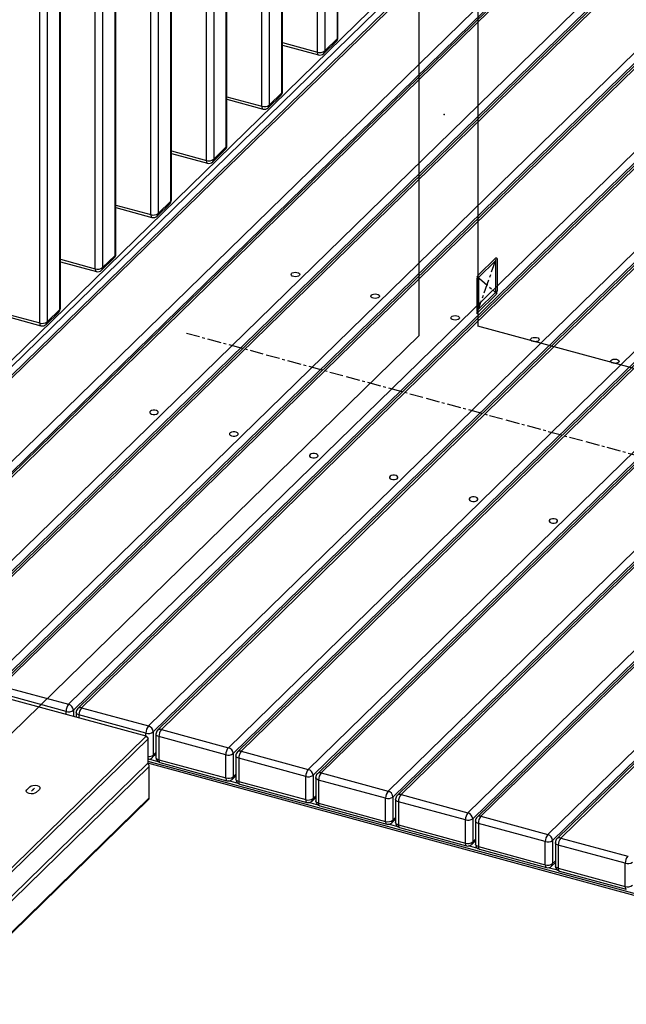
# Model space of a CAD drawing. Header units: millimetres. Extents: x -1584 to 1986, y -2679 to 1286.
# Tile 4 of 9: x -388 to 173, y -1621 to -711. Entities that reach past the tile are written whole.
import ezdxf

# ---------------------------------------------------------------- set-up
doc = ezdxf.new("R2010")
doc.units = ezdxf.units.MM
doc.header["$PDSIZE"] = -1
doc.linetypes.add('CENTERX2', pattern=[20.32, 12.7, -2.54, 2.54, -2.54])

msp = doc.modelspace()

# ---------------------------------------------------------------- linework, layer by layer
at = {"color": 7, "linetype": 'Continuous'}
for p, q in [((35.38, 977.41), (35.38, -994.07)), ((-18.67, -1002.68), (-18.67, 197.36)), ((36.07, -946.56), (51.94, -931.07)), ((36.07, -949.13), (51.94, -933.64)), ((51.94, -933.64), (51.94, -962.79)), ((53.34, -932.28), (53.34, -961.42)), ((34.67, -950.5), (34.67, -979.64)), ((36.07, -949.13), (36.07, -978.27)), ((36.07, -978.27), (51.94, -962.79)), ((36.07, -980.85), (51.94, -965.36)), ((1804.21, -1474.8), (35.38, -994.07)), ((-1278.75, -2232.55), (-18.67, -1002.68)), ((-378.73, -1420.05), (-381.53, -1422.78)), ((-369.89, -1422.45), (-372.69, -1425.19))]:
    msp.add_line(p, q, dxfattribs=at)
at = {"color": 7, "linetype": 'Continuous', "lineweight": 25}
for p, q in [((-94.36, -728.12), (-94.36, 24.47)), ((-93.79, -726.92), (-93.79, 25.67)), ((-112.79, -740.58), (-112.79, 12.01)), ((-106.03, 13.09), (-106.03, -739.51)), ((-145.7, -778.23), (-145.7, -29.92)), ((-145.12, -777.02), (-145.12, -28.72)), ((-164.12, -790.69), (-164.12, -42.38)), ((-157.37, -41.31), (-157.37, -789.61)), ((-197.04, -828.33), (-197.04, -85.17)), ((-196.46, -827.13), (-196.46, -83.97)), ((-215.46, -840.8), (-215.46, -97.63)), ((-208.7, -96.56), (-208.7, -839.72)), ((-248.37, -878.44), (-248.37, -141.27)), ((-247.8, -877.24), (-247.8, -140.07)), ((-266.8, -890.9), (-266.8, -153.74)), ((-260.04, -152.66), (-260.04, -889.83)), ((-299.71, -928.54), (-299.71, -195.67)), ((-299.13, -927.34), (-299.13, -194.46)), ((-318.13, -941.01), (-318.13, -208.13)), ((-311.38, -207.05), (-311.38, -939.93)), ((-351.05, -978.65), (-351.05, -251.77)), ((-350.47, -977.45), (-350.47, -250.57)), ((-362.71, -263.16), (-362.71, -990.04)), ((-369.47, -991.11), (-369.47, -264.24)), ((16.56, -637.13), (-629.35, -1267.55)), ((20.05, -636.42), (-625.86, -1266.84)), ((-1225.75, -1835.93), (-4.61, -644.07)), ((-1226.1, -1842.16), (-1.96, -647.36)), ((-563.95, -1283.67), (81.96, -653.24)), ((86.38, -658.73), (-559.52, -1289.16)), ((89.97, -657.08), (-555.94, -1287.5)), ((93.46, -656.37), (-552.45, -1286.79)), ((-490.54, -1303.62), (155.37, -673.2)), ((159.79, -678.68), (-486.12, -1309.11)), ((163.81, -677.15), (-482.09, -1307.57)), ((167.31, -676.44), (-478.6, -1306.86)), ((-416.69, -1323.69), (229.22, -693.27)), ((233.64, -698.75), (-412.27, -1329.18)), ((237.66, -697.22), (-408.24, -1327.64)), ((241.16, -696.51), (-404.75, -1326.94)), ((-342.84, -1343.76), (303.06, -713.34)), ((307.49, -718.82), (-338.42, -1349.25)), ((311.51, -717.29), (-334.39, -1347.71)), ((315, -716.58), (-330.9, -1347.01)), ((-106.03, -739.51), (-94.36, -728.12)), ((-268.99, -1363.83), (376.91, -733.41)), ((385.36, -737.36), (-260.55, -1367.78)), ((388.85, -736.65), (-257.05, -1367.08)), ((-145.12, -731.8), (-112.79, -740.58)), ((-145.12, -734.07), (-111.77, -743.13)), ((-106.96, -741.88), (-95.29, -730.5)), ((381.34, -738.89), (-264.57, -1369.32)), ((-195.14, -1383.9), (450.76, -753.48)), ((455.18, -758.97), (-190.72, -1389.39)), ((459.21, -757.43), (-186.7, -1387.85)), ((462.7, -756.72), (-183.2, -1387.15)), ((-121.3, -1403.97), (524.61, -773.55)), ((-196.46, -781.9), (-164.12, -790.69)), ((-158.3, -791.99), (-146.63, -780.6)), ((-157.37, -789.61), (-145.7, -778.23)), ((529.03, -779.04), (-116.87, -1409.46)), ((533.06, -777.5), (-112.85, -1407.93)), ((536.55, -776.79), (-109.36, -1407.22)), ((-196.46, -784.17), (-163.1, -793.24)), ((-47.45, -1424.04), (598.46, -793.62)), ((602.88, -799.11), (-43.02, -1429.53)), ((606.91, -797.57), (-39, -1428)), ((610.4, -796.86), (-35.51, -1427.29)), ((26.4, -1444.11), (672.31, -813.69)), ((676.73, -819.18), (30.82, -1449.6)), ((680.76, -817.64), (34.85, -1448.07)), ((684.25, -816.93), (38.34, -1447.36)), ((-208.7, -839.72), (-197.04, -828.33)), ((-247.8, -832.01), (-215.46, -840.8)), ((-247.8, -834.28), (-214.44, -843.34)), ((-209.63, -842.1), (-197.97, -830.71)), ((100.25, -1464.18), (746.16, -833.76)), ((754.61, -837.71), (108.7, -1468.14)), ((758.1, -837), (112.19, -1467.43)), ((750.58, -839.25), (104.67, -1469.67)), ((-299.13, -882.11), (-266.8, -890.9)), ((-260.97, -892.2), (-249.3, -880.81)), ((-260.04, -889.83), (-248.37, -878.44)), ((-299.13, -884.38), (-265.77, -893.45)), ((-311.38, -939.93), (-299.71, -928.54)), ((-350.47, -932.22), (-318.13, -941.01)), ((-350.47, -934.49), (-317.11, -943.55)), ((-312.31, -942.31), (-300.64, -930.92)), ((-401.81, -982.33), (-369.47, -991.11)), ((-363.64, -992.41), (-351.98, -981.03)), ((-362.71, -990.04), (-351.05, -978.65)), ((-401.81, -984.6), (-368.45, -993.66)), ((-271.01, -1373.39), (-635.83, -1274.24)), ((-404.75, -1326.94), (-342.84, -1343.76)), ((-345.18, -1350.32), (-407.08, -1333.5)), ((-330.9, -1347.01), (-268.99, -1363.83)), ((-345.18, -1353.24), (-345.18, -1350.32)), ((-338.42, -1349.25), (-338.42, -1355.07)), ((-335.9, -1351.29), (-335.9, -1355.76)), ((-271.33, -1370.39), (-333.24, -1353.57)), ((-333.24, -1353.57), (-333.24, -1356.48)), ((-502.49, -1599.33), (-271.01, -1373.39)), ((-271.33, -1373.31), (-271.33, -1370.39)), ((-271.01, -1373.39), (-269.24, -1375.59)), ((-270.07, -1374.2), (-271.01, -1373.39)), ((-270.07, -1374.2), (-269.24, -1375.59)), ((-264.57, -1369.32), (-264.57, -1390.75)), ((-262.05, -1371.36), (-262.05, -1392.79)), ((-197.48, -1390.47), (-259.39, -1373.64)), ((-259.39, -1373.64), (-259.39, -1395.07)), ((-257.05, -1367.08), (-195.14, -1383.9)), ((-269.24, -1375.59), (-500.72, -1601.52)), ((-269.24, -1397.87), (-269.24, -1375.59)), ((-265.5, -1393.12), (-262.05, -1389.76)), ((-264.57, -1390.75), (-262.05, -1388.29)), ((-197.48, -1411.89), (-197.48, -1390.47)), ((-190.72, -1389.39), (-190.72, -1410.82)), ((-188.2, -1391.43), (-188.2, -1412.86)), ((-183.2, -1387.15), (-121.3, -1403.97)), ((-268.3, -1401.25), (-1212.97, -2323.27)), ((-500.72, -1623.81), (-269.24, -1397.87)), ((822.84, -1695.23), (-269.68, -1398.3)), ((824.07, -1693.81), (-269.24, -1396.68)), ((-259.94, -1396.88), (-268.57, -1394.53)), ((-268.3, -1430.39), (-268.3, -1401.25)), ((-259.39, -1395.07), (-197.48, -1411.89)), ((-258.36, -1397.62), (-196.46, -1414.44)), ((-123.63, -1410.54), (-185.54, -1393.71)), ((-185.54, -1393.71), (-185.54, -1415.14)), ((-191.65, -1413.2), (-188.2, -1409.83)), ((-190.72, -1410.82), (-188.2, -1408.36)), ((-123.63, -1431.96), (-123.63, -1410.54)), ((-116.87, -1409.46), (-116.87, -1430.89)), ((-109.36, -1407.22), (-47.45, -1424.04)), ((-186.09, -1416.95), (-194.72, -1414.6)), ((-185.54, -1415.14), (-123.63, -1431.96)), ((-184.52, -1417.69), (-122.61, -1434.51)), ((-114.36, -1411.5), (-114.36, -1432.93)), ((-49.78, -1430.61), (-111.69, -1413.78)), ((-111.69, -1413.78), (-111.69, -1435.21)), ((-116.87, -1430.89), (-114.36, -1428.43)), ((-43.02, -1429.53), (-43.02, -1450.96)), ((-35.51, -1427.29), (26.4, -1444.11)), ((-1212.97, -2352.41), (-268.3, -1430.39)), ((-1212.97, -2353.29), (-268.86, -1431.82)), ((-112.24, -1437.02), (-120.88, -1434.67)), ((-117.8, -1433.27), (-114.36, -1429.9)), ((-111.69, -1435.21), (-49.78, -1452.04)), ((-110.67, -1437.76), (-48.76, -1454.58)), ((-49.78, -1452.04), (-49.78, -1430.61)), ((-40.51, -1431.57), (-40.51, -1453)), ((24.07, -1450.68), (-37.84, -1433.85)), ((-37.84, -1433.85), (-37.84, -1455.28)), ((38.34, -1447.36), (100.25, -1464.18)), ((-38.39, -1457.09), (-47.03, -1454.74)), ((-43.95, -1453.34), (-40.51, -1449.97)), ((-43.02, -1450.96), (-40.51, -1448.5)), ((-37.84, -1455.28), (24.07, -1472.11)), ((24.07, -1472.11), (24.07, -1450.68)), ((30.82, -1449.6), (30.82, -1471.03)), ((33.34, -1451.64), (33.34, -1473.07)), ((97.92, -1470.75), (36.01, -1453.92)), ((36.01, -1453.92), (36.01, -1475.35)), ((-36.82, -1457.83), (25.09, -1474.65)), ((35.46, -1477.16), (26.82, -1474.81)), ((29.9, -1473.41), (33.34, -1470.04)), ((30.82, -1471.03), (33.34, -1468.57)), ((97.92, -1492.18), (97.92, -1470.75)), ((104.67, -1469.67), (104.67, -1491.1)), ((107.19, -1471.71), (107.19, -1493.14)), ((171.77, -1490.82), (109.86, -1473.99)), ((109.86, -1473.99), (109.86, -1495.42)), ((112.19, -1467.43), (174.1, -1484.25)), ((36.01, -1475.35), (97.92, -1492.18)), ((37.03, -1477.9), (98.94, -1494.72)), ((103.74, -1493.48), (107.19, -1490.11)), ((104.67, -1491.1), (107.19, -1488.64)), ((171.77, -1512.25), (171.77, -1490.82)), ((109.31, -1497.23), (100.67, -1494.88)), ((109.86, -1495.42), (171.77, -1512.25)), ((110.88, -1497.97), (172.79, -1514.79))]:
    msp.add_line(p, q, dxfattribs=at)
at = {"color": 7, "linetype": 'CENTERX2'}
for p, q in [((34.67, -982.21), (53.34, -929.71)), ((34.67, -947.93), (53.34, -963.99)), ((-233.92, -1000.38), (-163.16, -1019.61)), ((-160.07, -1020.45), (-89.32, -1039.68)), ((-86.22, -1040.52), (-15.47, -1059.75)), ((-12.37, -1060.59), (58.38, -1079.82)), ((61.48, -1080.66), (132.23, -1099.89)), ((135.33, -1100.73), (206.08, -1119.96)), ((-374.31, -1421.25), (-377.11, -1423.99))]:
    msp.add_line(p, q, dxfattribs=at)
at = {"color": 7, "linetype": 'Continuous', "lineweight": 25, "flags": 128}
for points in [[(-112.79, -740.58), (-112.74, -741.38), (-112.61, -742.05), (-112.39, -742.58), (-112.1, -742.95), (-111.77, -743.13)], [(-164.12, -790.69), (-164.08, -791.48), (-163.95, -792.16), (-163.73, -792.69), (-163.44, -793.05), (-163.1, -793.24)], [(-215.46, -840.8), (-215.42, -841.59), (-215.28, -842.26), (-215.07, -842.79), (-214.78, -843.16), (-214.44, -843.34)], [(-266.8, -890.9), (-266.75, -891.69), (-266.62, -892.37), (-266.4, -892.9), (-266.11, -893.27), (-265.77, -893.45)], [(-318.13, -941.01), (-318.09, -941.8), (-317.96, -942.47), (-317.74, -943), (-317.45, -943.37), (-317.11, -943.55)], [(-369.47, -991.11), (-369.43, -991.91), (-369.29, -992.58), (-369.08, -993.11), (-368.79, -993.48), (-368.45, -993.66)], [(-333.24, -1353.57), (-334.05, -1353.29), (-334.75, -1352.94), (-335.3, -1352.52), (-335.68, -1352.05), (-335.88, -1351.56), (-335.9, -1351.29)], [(-259.39, -1373.64), (-260.2, -1373.36), (-260.9, -1373.01), (-261.45, -1372.59), (-261.83, -1372.12), (-262.03, -1371.63), (-262.05, -1371.36)], [(-259.39, -1395.07), (-260.2, -1394.79), (-260.9, -1394.44), (-261.45, -1394.02), (-261.83, -1393.55), (-262.03, -1393.06), (-262.05, -1392.79)], [(-185.54, -1393.71), (-186.36, -1393.43), (-187.05, -1393.08), (-187.6, -1392.66), (-187.98, -1392.19), (-188.18, -1391.7), (-188.2, -1391.43)], [(-259.39, -1395.07), (-259.34, -1395.86), (-259.21, -1396.54), (-258.99, -1397.07), (-258.7, -1397.43), (-258.36, -1397.62)], [(-197.48, -1411.89), (-197.43, -1412.69), (-197.3, -1413.36), (-197.08, -1413.89), (-196.79, -1414.26), (-196.46, -1414.44)], [(-185.54, -1415.14), (-186.36, -1414.86), (-187.05, -1414.51), (-187.6, -1414.09), (-187.98, -1413.62), (-188.18, -1413.13), (-188.2, -1412.86)], [(-185.54, -1415.14), (-185.49, -1415.93), (-185.36, -1416.61), (-185.14, -1417.14), (-184.85, -1417.5), (-184.52, -1417.69)], [(-111.69, -1413.78), (-112.51, -1413.5), (-113.2, -1413.15), (-113.75, -1412.73), (-114.13, -1412.26), (-114.33, -1411.77), (-114.36, -1411.5)], [(-123.63, -1431.96), (-123.58, -1432.76), (-123.45, -1433.43), (-123.24, -1433.96), (-122.95, -1434.33), (-122.61, -1434.51)], [(-111.69, -1435.21), (-112.51, -1434.93), (-113.2, -1434.58), (-113.75, -1434.16), (-114.13, -1433.69), (-114.33, -1433.2), (-114.36, -1432.93)], [(-111.69, -1435.21), (-111.64, -1436), (-111.51, -1436.68), (-111.3, -1437.21), (-111.01, -1437.57), (-110.67, -1437.76)], [(-37.84, -1433.85), (-38.66, -1433.57), (-39.35, -1433.22), (-39.9, -1432.8), (-40.28, -1432.33), (-40.48, -1431.84), (-40.51, -1431.57)], [(-49.78, -1452.04), (-49.73, -1452.83), (-49.6, -1453.5), (-49.39, -1454.03), (-49.1, -1454.4), (-48.76, -1454.58)], [(-37.84, -1455.28), (-38.66, -1455), (-39.35, -1454.65), (-39.9, -1454.23), (-40.28, -1453.76), (-40.48, -1453.27), (-40.51, -1453)], [(-37.84, -1455.28), (-37.8, -1456.07), (-37.66, -1456.75), (-37.45, -1457.28), (-37.16, -1457.64), (-36.82, -1457.83)], [(36.01, -1453.92), (35.19, -1453.64), (34.49, -1453.29), (33.95, -1452.87), (33.57, -1452.4), (33.37, -1451.91), (33.34, -1451.64)], [(24.07, -1472.11), (24.11, -1472.9), (24.25, -1473.57), (24.46, -1474.1), (24.75, -1474.47), (25.09, -1474.65)], [(36.01, -1475.35), (35.19, -1475.07), (34.49, -1474.72), (33.95, -1474.3), (33.57, -1473.83), (33.37, -1473.34), (33.34, -1473.07)], [(109.86, -1473.99), (109.04, -1473.71), (108.34, -1473.36), (107.79, -1472.94), (107.41, -1472.48), (107.22, -1471.98), (107.19, -1471.71)], [(36.01, -1475.35), (36.05, -1476.14), (36.19, -1476.82), (36.4, -1477.35), (36.69, -1477.71), (37.03, -1477.9)], [(97.92, -1492.18), (97.96, -1492.97), (98.1, -1493.64), (98.31, -1494.17), (98.6, -1494.54), (98.94, -1494.72)], [(109.86, -1495.42), (109.04, -1495.14), (108.34, -1494.79), (107.79, -1494.37), (107.41, -1493.9), (107.22, -1493.41), (107.19, -1493.14)], [(109.86, -1495.42), (109.9, -1496.21), (110.04, -1496.89), (110.25, -1497.42), (110.54, -1497.79), (110.88, -1497.97)], [(171.77, -1512.25), (171.81, -1513.04), (171.94, -1513.71), (172.16, -1514.24), (172.45, -1514.61), (172.79, -1514.79)]]:
    msp.add_lwpolyline(points, dxfattribs=at)
at = {"color": 7, "linetype": 'Continuous', "flags": 128}
for points in [[(51.94, -931.07), (52.21, -930.85), (52.47, -930.74), (52.72, -930.75), (52.93, -930.86), (53.1, -931.08), (53.23, -931.4), (53.31, -931.8), (53.34, -932.28)], [(-136.02, -947.69), (-136.89, -947.02), (-137.2, -946.23), (-136.9, -945.44), (-136.04, -944.77), (-134.75, -944.32), (-133.22, -944.16), (-131.68, -944.32), (-130.38, -944.76), (-129.51, -945.43), (-129.2, -946.22), (-129.5, -947.01), (-130.37, -947.68), (-131.66, -948.13), (-133.19, -948.28), (-134.72, -948.13), (-136.02, -947.69)], [(36.07, -946.56), (35.8, -946.88), (35.54, -947.28), (35.29, -947.75), (35.08, -948.28), (34.91, -948.84), (34.78, -949.41), (34.7, -949.97), (34.67, -950.5)], [(-62.17, -967.76), (-63.05, -967.09), (-63.35, -966.3), (-63.06, -965.51), (-62.19, -964.84), (-60.9, -964.39), (-59.37, -964.23), (-57.84, -964.39), (-56.54, -964.83), (-55.66, -965.5), (-55.35, -966.29), (-55.65, -967.08), (-56.52, -967.75), (-57.81, -968.2), (-59.34, -968.35), (-60.87, -968.2), (-62.17, -967.76)], [(51.94, -965.36), (52.21, -965.04), (52.47, -964.64), (52.72, -964.17), (52.93, -963.64), (53.1, -963.08), (53.23, -962.51), (53.31, -961.95), (53.34, -961.42)], [(34.67, -979.64), (34.7, -980.12), (34.78, -980.52), (34.91, -980.84), (35.08, -981.06), (35.29, -981.17), (35.54, -981.17), (35.8, -981.06), (36.07, -980.85)], [(11.67, -987.83), (10.8, -987.16), (10.49, -986.37), (10.79, -985.58), (11.66, -984.91), (12.95, -984.46), (14.48, -984.31), (16.01, -984.46), (17.31, -984.9), (18.18, -985.57), (18.49, -986.36), (18.19, -987.15), (17.33, -987.82), (16.04, -988.27), (14.51, -988.43), (12.97, -988.27), (11.67, -987.83)], [(85.52, -1007.9), (84.65, -1007.23), (84.34, -1006.44), (84.64, -1005.65), (85.51, -1004.98), (86.8, -1004.54), (88.33, -1004.38), (89.86, -1004.53), (91.16, -1004.97), (92.03, -1005.64), (92.34, -1006.43), (92.04, -1007.22), (91.18, -1007.89), (89.89, -1008.34), (88.36, -1008.5), (86.82, -1008.34), (85.52, -1007.9)], [(159.37, -1027.97), (158.5, -1027.3), (158.19, -1026.51), (158.49, -1025.72), (159.35, -1025.05), (160.65, -1024.61), (162.18, -1024.45), (163.71, -1024.6), (165.01, -1025.05), (165.88, -1025.71), (166.19, -1026.5), (165.89, -1027.29), (165.03, -1027.96), (163.73, -1028.41), (162.2, -1028.57), (160.67, -1028.41), (159.37, -1027.97)], [(-263.13, -1071.74), (-264.69, -1071.75), (-266.13, -1072.06), (-267.22, -1072.64), (-267.81, -1073.38), (-267.8, -1074.18), (-267.19, -1074.92), (-266.08, -1075.49), (-264.63, -1075.79), (-263.07, -1075.78), (-261.63, -1075.47), (-260.54, -1074.9), (-259.95, -1074.15), (-259.96, -1073.35), (-260.57, -1072.61), (-261.68, -1072.05), (-263.13, -1071.74)], [(-189.28, -1091.81), (-190.84, -1091.82), (-192.28, -1092.13), (-193.37, -1092.71), (-193.96, -1093.45), (-193.95, -1094.25), (-193.34, -1094.99), (-192.23, -1095.56), (-190.78, -1095.86), (-189.22, -1095.85), (-187.78, -1095.54), (-186.69, -1094.97), (-186.1, -1094.22), (-186.11, -1093.42), (-186.72, -1092.68), (-187.83, -1092.12), (-189.28, -1091.81)], [(-115.43, -1111.88), (-116.99, -1111.89), (-118.43, -1112.2), (-119.52, -1112.78), (-120.11, -1113.52), (-120.1, -1114.32), (-119.49, -1115.07), (-118.38, -1115.63), (-116.93, -1115.93), (-115.37, -1115.93), (-113.93, -1115.61), (-112.84, -1115.04), (-112.25, -1114.29), (-112.26, -1113.49), (-112.87, -1112.75), (-113.98, -1112.19), (-115.43, -1111.88)], [(-41.58, -1131.95), (-43.14, -1131.96), (-44.58, -1132.27), (-45.67, -1132.85), (-46.26, -1133.59), (-46.25, -1134.4), (-45.64, -1135.14), (-44.53, -1135.7), (-43.08, -1136), (-41.52, -1136), (-40.08, -1135.68), (-38.99, -1135.11), (-38.4, -1134.37), (-38.41, -1133.56), (-39.02, -1132.82), (-40.13, -1132.26), (-41.58, -1131.95)], [(32.27, -1152.03), (30.71, -1152.03), (29.27, -1152.34), (28.17, -1152.92), (27.59, -1153.66), (27.6, -1154.47), (28.21, -1155.21), (29.32, -1155.77), (30.77, -1156.07), (32.33, -1156.07), (33.76, -1155.75), (34.86, -1155.18), (35.45, -1154.44), (35.43, -1153.63), (34.83, -1152.89), (33.71, -1152.33), (32.27, -1152.03)], [(106.12, -1172.1), (104.56, -1172.1), (103.12, -1172.42), (102.02, -1172.99), (101.44, -1173.73), (101.45, -1174.54), (102.06, -1175.28), (103.17, -1175.84), (104.62, -1176.14), (106.18, -1176.14), (107.61, -1175.82), (108.71, -1175.25), (109.29, -1174.51), (109.28, -1173.7), (108.68, -1172.96), (107.56, -1172.4), (106.12, -1172.1)], [(-378.73, -1420.05), (-377.5, -1419.27), (-375.79, -1418.79), (-373.85, -1418.69), (-371.98, -1418.97), (-370.46, -1419.61), (-369.53, -1420.49), (-369.33, -1421.49), (-369.89, -1422.45)], [(-372.69, -1425.19), (-373.92, -1425.97), (-375.63, -1426.45), (-377.57, -1426.55), (-379.44, -1426.26), (-380.96, -1425.63), (-381.89, -1424.75), (-382.09, -1423.75), (-381.53, -1422.78)]]:
    msp.add_lwpolyline(points, dxfattribs=at)
at = {"color": 7, "linetype": 'Continuous', "lineweight": 25}
for centre, radius, start, end in [((-98.79, -726.92), 5, 314.30503, 0), ((-97.59, -728.23), 3.23, 315.35447, 1.91129), ((-95.45, -726.86), 1.66, 310.64064, 357.99746), ((-110.5, -733.23), 7.71, 252.69603, 305.39891), ((-110.45, -738.31), 5, 254.79549, 314.30503), ((-109.26, -739.62), 3.23, 315.35447, 1.91129), ((-150.12, -777.02), 5, 314.30503, 0), ((-148.93, -778.33), 3.23, 315.35447, 1.91129), ((-146.78, -776.97), 1.66, 310.64064, 357.99746), ((-161.83, -783.33), 7.71, 252.69603, 305.39891), ((-161.79, -788.41), 5, 254.79549, 314.30503), ((-160.6, -789.72), 3.23, 315.35447, 1.91129), ((-201.46, -827.13), 5, 314.30503, 0), ((-200.26, -828.44), 3.23, 315.35447, 1.91129), ((-198.12, -827.07), 1.66, 310.64064, 357.99746), ((-213.17, -833.44), 7.71, 252.69603, 305.39891), ((-213.13, -838.52), 5, 254.79549, 314.30503), ((-211.93, -839.83), 3.23, 315.35447, 1.91129), ((-252.8, -877.24), 5, 314.30503, 360), ((-251.6, -878.55), 3.23, 315.35447, 1.91129), ((-249.46, -877.18), 1.66, 310.64064, 357.99746), ((-264.51, -883.54), 7.71, 252.69603, 305.39891), ((-264.46, -888.62), 5, 254.79549, 314.30503), ((-263.27, -889.93), 3.23, 315.35447, 1.91129), ((-304.13, -927.34), 5, 314.30503, 360), ((-302.94, -928.65), 3.23, 315.35447, 1.91129), ((-300.79, -927.28), 1.66, 310.64064, 357.99746), ((-315.84, -933.65), 7.71, 252.69603, 305.39891), ((-315.8, -938.73), 5, 254.79549, 314.30503), ((-314.6, -940.04), 3.23, 315.35447, 1.91129), ((-355.47, -977.45), 5, 314.30503, 0), ((-354.27, -978.76), 3.23, 315.35447, 1.91129), ((-352.13, -977.39), 1.66, 310.64064, 357.99746), ((-367.18, -983.76), 7.71, 252.69603, 305.39891), ((-367.14, -988.84), 5, 254.79549, 314.30503), ((-365.94, -990.15), 3.23, 315.35447, 1.91129), ((-334.95, -1350.26), 10.22, 140.51294, 180.34344), ((-344.48, -1349.61), 6.07, 3.39156, 74.33381), ((-330.9, -1351.29), 5, 134.30503, 180), ((-332.04, -1350.34), 3.53, 71.12277, 131.78725), ((-323.01, -1353.51), 10.22, 140.51294, 180.34344), ((-342.88, -1342.97), 7.71, 252.69603, 305.39891), ((-261.1, -1370.33), 10.22, 140.51294, 180.34344), ((-270.63, -1369.68), 6.07, 3.39156, 74.33381), ((-269.03, -1363.04), 7.71, 252.69603, 305.39891), ((-257.05, -1371.36), 5, 134.30503, 180), ((-258.19, -1370.41), 3.53, 71.12277, 131.78725), ((-249.16, -1373.58), 10.22, 140.51294, 180.34344), ((-187.25, -1390.4), 10.22, 140.51294, 180.34344), ((-196.78, -1389.75), 6.07, 3.39156, 74.33381), ((-268.68, -1385.38), 6.76, 265.28308, 307.4426), ((-268.99, -1389.55), 5, 267.19295, 314.30503), ((-267.8, -1390.86), 3.23, 315.35447, 1.91129), ((-257.05, -1392.79), 5, 180, 254.79549), ((-195.19, -1383.11), 7.71, 252.69603, 305.39891), ((-183.2, -1391.43), 5, 134.30503, 180), ((-184.35, -1390.49), 3.53, 71.12277, 131.78725), ((-175.31, -1393.65), 10.22, 140.51294, 180.34344), ((-271.85, -1401.42), 3.55, 2.82313, 55.96121), ((-195.19, -1404.54), 7.71, 252.69603, 305.39891), ((-193.95, -1410.93), 3.23, 315.35447, 1.91129), ((-113.4, -1410.47), 10.22, 140.51294, 180.34344), ((-121.34, -1403.18), 7.71, 252.69603, 305.39891), ((-122.93, -1409.82), 6.07, 3.39156, 74.33381), ((-109.36, -1411.5), 5, 134.30503, 180), ((-110.5, -1410.56), 3.53, 71.12277, 131.78725), ((-101.46, -1413.72), 10.22, 140.51294, 180.34344), ((-195.14, -1409.62), 5, 254.79549, 314.30503), ((-183.2, -1412.86), 5, 180, 254.79549), ((-39.55, -1430.55), 10.22, 140.51294, 180.34344), ((-47.49, -1423.25), 7.71, 252.69603, 305.39891), ((-49.09, -1429.89), 6.07, 3.39156, 74.33381), ((-35.51, -1431.57), 5, 134.30503, 180), ((-36.65, -1430.63), 3.53, 71.12277, 131.78725), ((-27.62, -1433.79), 10.22, 140.51294, 180.34344), ((-270.24, -1430.46), 1.94, 315.35447, 1.91129), ((-121.34, -1424.61), 7.71, 252.69603, 305.39891), ((-121.3, -1429.69), 5, 254.79549, 314.30503), ((-120.1, -1431), 3.23, 315.35447, 1.91129), ((-109.36, -1432.93), 5, 180, 254.79549), ((34.29, -1450.62), 10.22, 140.51294, 180.34344), ((24.76, -1449.96), 6.07, 3.39156, 74.33381), ((37.2, -1450.7), 3.53, 71.12277, 131.78725), ((46.23, -1453.86), 10.22, 140.51294, 180.34344), ((-47.49, -1444.68), 7.71, 252.69603, 305.39891), ((-47.45, -1449.76), 5, 254.79549, 314.30503), ((-46.25, -1451.07), 3.23, 315.35447, 1.91129), ((-35.51, -1453), 5, 180, 254.79549), ((26.36, -1443.32), 7.71, 252.69603, 305.39891), ((38.34, -1451.64), 5, 134.30503, 180), ((108.14, -1470.69), 10.22, 140.51294, 180.34344), ((98.61, -1470.03), 6.07, 3.39156, 74.33381), ((26.36, -1464.75), 7.71, 252.69603, 305.39891), ((26.4, -1469.83), 5, 254.79549, 314.30503), ((27.6, -1471.14), 3.23, 315.35447, 1.91129), ((38.34, -1473.07), 5, 180, 254.79549), ((100.21, -1463.39), 7.71, 252.69603, 305.39891), ((112.19, -1471.71), 5, 134.30503, 180), ((111.05, -1470.77), 3.53, 71.12277, 131.78725), ((120.08, -1473.93), 10.22, 140.51294, 180.34344), ((181.99, -1490.76), 10.22, 140.51294, 180.34344), ((100.21, -1484.82), 7.71, 252.69603, 305.39891), ((101.45, -1491.21), 3.23, 315.35447, 1.91129), ((112.19, -1493.14), 5, 180, 254.79549), ((174.06, -1483.46), 7.71, 252.69603, 305.39891), ((100.25, -1489.9), 5, 254.79549, 314.30503), ((174.06, -1504.89), 7.71, 252.69603, 305.39891)]:
    msp.add_arc(centre, radius, start, end, dxfattribs=at)
at = {"color": 7, "linetype": 'Continuous'}
for p in [(4.33, -798.23), (44, -955.96), (-375.71, -1422.62)]:
    msp.add_point(p, dxfattribs=at)

doc.saveas('drawing.dxf')
